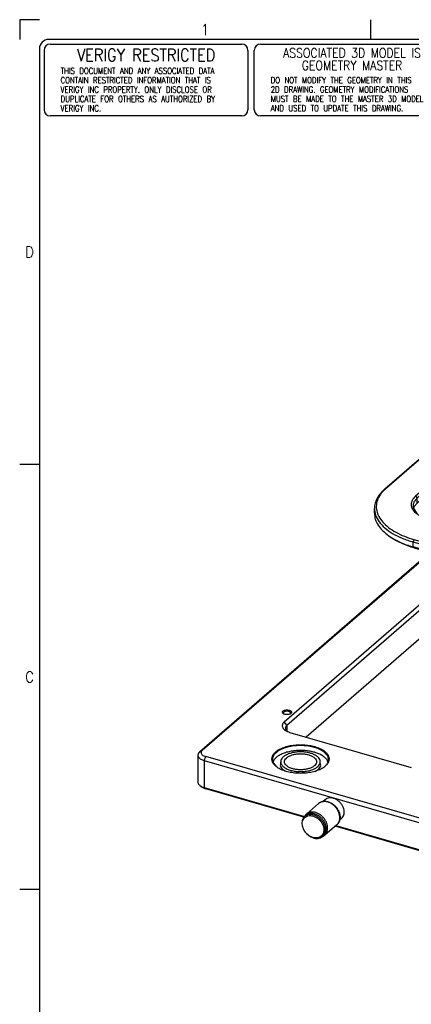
# Model space of a CAD drawing. Header units: inches. Extents: x 0 to 882, y 0 to 559.
# Tile 2 of 30: x 0 to 126, y 243 to 559. Entities that reach past the tile are written whole.
import ezdxf

# ---------------------------------------------------------------- set-up
doc = ezdxf.new("R2010")
doc.units = ezdxf.units.IN
doc.layers.add('1', color=7, linetype='Continuous')
doc.styles.add('CONVERTER_11', font='txt.shx', dxfattribs={"width": 0.9})
doc.styles.add('CONVERTER_16', font='txt.shx', dxfattribs={"width": 0.81})
doc.styles.add('CONVERTER_18', font='complex.shx', dxfattribs={"width": 0.855})

# ---------------------------------------------------------------- blocks, each defined once
blk = doc.blocks.new('24991-0S112_2', base_point=(113.95, 387.69))
at = {"color": 7, "linetype": 'Continuous'}
for p, q in [((195.65, 451.43), (203.02, 449.31)), ((117.3, 408.06), (161.8, 446.6)), ((117.82, 408.43), (162.32, 446.97)), ((161.8, 446.6), (163.04, 447.56)), ((162.32, 446.97), (163.53, 447.91)), ((163.04, 447.56), (163.53, 447.91)), ((190.48, 444.96), (186.15, 446.21)), ((171.67, 444.27), (127.17, 405.73)), ((172.19, 443.6), (127.69, 405.06)), ((171.93, 441.81), (174.62, 443.31)), ((190.18, 444.18), (185.85, 445.43)), ((190.18, 442.62), (185.85, 443.87)), ((186.15, 443.61), (190.48, 442.36)), ((193.06, 443.91), (190.48, 444.96)), ((194.93, 442.3), (193.06, 443.91)), ((172.19, 442.04), (127.69, 403.5)), ((191.06, 442.33), (193.44, 441.01)), ((191.41, 442.06), (193.38, 440.96)), ((194.34, 441.79), (193.84, 442.35)), ((113.95, 400.25), (113.95, 401.81)), ((126.41, 402.04), (127.61, 400.19)), ((126.54, 401.83), (126.84, 402.55)), ((126.84, 402.55), (127.69, 403.5)), ((131.05, 398.49), (135.38, 397.24)), ((138.48, 396.65), (142.21, 396.65)), ((118.54, 393.03), (119.03, 392.69)), ((133.37, 388.99), (126.45, 390.98)), ((132.02, 387.82), (126.45, 389.43)), ((134.12, 389.64), (126.75, 391.76)), ((126.75, 389.17), (131.87, 387.69))]:
    blk.add_line(p, q, dxfattribs=at)
at = {"color": 1, "linetype": 'Continuous'}
for p, q in [((161.8, 446.6), (162.32, 446.97)), ((185.85, 445.43), (186.15, 446.21)), ((171.67, 444.27), (172.19, 443.6)), ((172.19, 442.04), (172.19, 443.6)), ((185.85, 443.87), (185.85, 445.43)), ((185.85, 443.87), (186.15, 443.61)), ((190.48, 444.96), (190.18, 444.18)), ((190.18, 444.18), (190.18, 442.62)), ((190.48, 442.36), (190.18, 442.62)), ((117.3, 408.06), (117.82, 408.43)), ((127.17, 405.73), (127.69, 405.06)), ((127.69, 403.5), (127.69, 405.06)), ((126.45, 390.98), (126.75, 391.76)), ((126.45, 389.43), (126.45, 390.98)), ((126.75, 389.17), (126.45, 389.43))]:
    blk.add_line(p, q, dxfattribs=at)
at = {"color": 7, "linetype": 'Continuous'}
for points, knots in [([(195.65, 451.43), (194.29, 451.78), (191.51, 452.48), (187.16, 452.99), (182.7, 453.13), (178.26, 452.86), (174, 452.19), (170.05, 451.13), (166.52, 449.78), (164.49, 448.51), (163.53, 447.91)], [0, 0, 0, 0, 4.19889, 8.601602, 13.099501, 17.578098, 21.924071, 26.032386, 29.81414, 33.206181, 33.206181, 33.206181, 33.206181]), ([(186.15, 446.21), (185.53, 446.36), (184.24, 446.69), (182.23, 446.9), (180.17, 446.94), (178.13, 446.77), (176.2, 446.42), (174.44, 445.88), (172.91, 445.2), (172.07, 444.56), (171.67, 444.27)], [0, 0, 0, 0, 1.940706, 3.978093, 6.055222, 8.112404, 10.091319, 11.939256, 13.613952, 15.089832, 15.089832, 15.089832, 15.089832]), ([(185.85, 445.43), (185.26, 445.58), (184.05, 445.88), (182.15, 446.09), (180.21, 446.12), (178.29, 445.96), (176.46, 445.63), (174.81, 445.11), (173.36, 444.48), (172.57, 443.88), (172.19, 443.6)], [0, 0, 0, 0, 1.830854, 3.752918, 5.712474, 7.653212, 9.520113, 11.26345, 12.843353, 14.235693, 14.235693, 14.235693, 14.235693]), ([(185.85, 443.87), (185.26, 444.02), (184.05, 444.32), (182.15, 444.53), (180.21, 444.56), (178.29, 444.4), (176.46, 444.07), (174.81, 443.56), (173.36, 442.92), (172.57, 442.32), (172.19, 442.04)], [0, 0, 0, 0, 1.830854, 3.752917, 5.712472, 7.65321, 9.520111, 11.263448, 12.84335, 14.235691, 14.235691, 14.235691, 14.235691]), ([(186.15, 443.61), (185.54, 443.76), (184.28, 444.08), (182.32, 444.3), (180.3, 444.35), (178.31, 444.19), (176.4, 443.88), (175.2, 443.49), (174.62, 443.31)], [0, 0, 0, 0, 1.89637, 3.886341, 5.916819, 7.932032, 9.877205, 11.70233, 11.70233, 11.70233, 11.70233]), ([(193.84, 442.35), (193.61, 442.54), (193.11, 442.93), (192.24, 443.41), (191.26, 443.84), (190.55, 444.06), (190.18, 444.18)], [0, 0, 0, 0, 0.907666, 1.900466, 2.974317, 4.12103, 4.12103, 4.12103, 4.12103]), ([(191.06, 442.33), (190.92, 442.38), (190.63, 442.49), (190.33, 442.58), (190.18, 442.62)], [0, 0, 0, 0, 0.4562173, 0.9230815, 0.9230815, 0.9230815, 0.9230815]), ([(191.41, 442.06), (191.26, 442.11), (190.95, 442.22), (190.64, 442.31), (190.48, 442.36)], [0, 0, 0, 0, 0.483608, 0.9785026, 0.9785026, 0.9785026, 0.9785026]), ([(117.3, 408.06), (116.8, 407.59), (115.84, 406.69), (114.78, 405.12), (114.08, 403.49), (113.99, 402.36), (113.95, 401.81)], [0, 0, 0, 0, 2.059717, 3.931127, 5.65703, 7.302566, 7.302566, 7.302566, 7.302566]), ([(117.82, 408.43), (117.24, 407.88), (116.15, 406.83), (115.02, 404.96), (114.48, 403), (114.59, 401), (115.33, 399.07), (116.66, 397.24), (118.52, 395.57), (120.87, 394.07), (123.65, 392.75), (125.69, 392.1), (126.75, 391.76)], [0, 0, 0, 0, 2.388034, 4.521534, 6.48425, 8.400618, 10.408121, 12.619466, 15.103059, 17.885054, 20.959146, 24.295674, 24.295674, 24.295674, 24.295674]), ([(127.17, 405.73), (126.87, 405.43), (126.29, 404.87), (125.78, 403.81), (125.71, 402.71), (126.08, 401.63), (126.86, 400.65), (127.98, 399.78), (129.4, 399.03), (130.48, 398.67), (131.05, 398.49)], [0, 0, 0, 0, 1.277136, 2.39359, 3.434239, 4.513783, 5.730874, 7.138902, 8.749122, 10.543332, 10.543332, 10.543332, 10.543332]), ([(127.69, 405.06), (127.46, 404.83), (127.01, 404.41), (126.55, 403.64), (126.31, 402.83), (126.38, 402.3), (126.41, 402.04)], [0, 0, 0, 0, 0.978702, 1.853088, 2.65748, 3.442877, 3.442877, 3.442877, 3.442877]), ([(113.95, 401.81), (114.03, 401.07), (114.19, 399.54), (115.45, 397.38), (117.33, 395.41), (119.87, 393.64), (122.95, 392.11), (125.25, 391.37), (126.45, 390.98)], [0, 0, 0, 0, 2.203581, 4.591395, 7.291658, 10.363025, 13.808159, 17.5903, 17.5903, 17.5903, 17.5903]), ([(113.95, 400.25), (114.01, 399.6), (114.14, 398.26), (115.1, 396.36), (116.57, 394.55), (117.86, 393.56), (118.54, 393.03)], [0, 0, 0, 0, 1.938428, 4.005238, 6.296919, 8.867075, 8.867075, 8.867075, 8.867075]), ([(135.38, 397.24), (135.88, 397.11), (136.9, 396.84), (137.95, 396.71), (138.48, 396.65)], [0, 0, 0, 0, 1.543408, 3.155646, 3.155646, 3.155646, 3.155646]), ([(118.54, 393.03), (119.09, 392.67), (120.23, 391.92), (122.14, 390.97), (124.22, 390.11), (125.69, 389.66), (126.45, 389.43)], [0, 0, 0, 0, 1.979649, 4.101469, 6.356965, 8.733365, 8.733365, 8.733365, 8.733365]), ([(119.03, 392.69), (119.57, 392.33), (120.68, 391.6), (122.54, 390.68), (124.57, 389.84), (126.01, 389.39), (126.75, 389.17)], [0, 0, 0, 0, 1.932135, 4.00303, 6.204391, 8.523755, 8.523755, 8.523755, 8.523755])]:
    blk.add_open_spline(points, degree=3, knots=knots, dxfattribs=at)
blk = doc.blocks.new('stiff_handles', base_point=(113.95, 203.66))
blk.add_blockref('24991-0S112_2', (113.95, 387.69))
blk = doc.blocks.new('E2812-23753-0__49', base_point=(90.63, 295.75))
at = {"color": 7, "linetype": 'Continuous'}
for p, q in [((91.58, 302.92), (91.93, 303.22)), ((97.21, 296.42), (97.56, 296.72))]:
    blk.add_line(p, q, dxfattribs=at)
for points, knots in [([(93.47, 303.84), (93.32, 303.82), (93.04, 303.79), (92.63, 303.66), (92.25, 303.47), (92.03, 303.3), (91.93, 303.22)], [0, 0, 0, 0, 0.43775, 0.862287, 1.277261, 1.687207, 1.687207, 1.687207, 1.687207]), ([(97.56, 296.72), (97.72, 296.89), (98.06, 297.24), (98.36, 297.93), (98.49, 298.7), (98.44, 299.54), (98.21, 300.39), (97.83, 301.21), (97.29, 301.98), (96.64, 302.66), (95.9, 303.21), (95.1, 303.6), (94.28, 303.84), (93.73, 303.84), (93.47, 303.84)], [0, 0, 0, 0, 0.709644, 1.444148, 2.221643, 3.050058, 3.927165, 4.842526, 5.780067, 6.720713, 7.644983, 8.535575, 9.379993, 10.173165, 10.173165, 10.173165, 10.173165]), ([(91.58, 302.92), (91.41, 302.74), (91.06, 302.38), (90.76, 301.67), (90.64, 300.87), (90.7, 300.02), (90.95, 299.15), (91.37, 298.31), (91.93, 297.54), (92.62, 296.87), (93.39, 296.34), (94.21, 295.97), (95.05, 295.78), (95.86, 295.79), (96.61, 295.98), (97.01, 296.27), (97.21, 296.42)], [0, 0, 0, 0, 0.725683, 1.477866, 2.27558, 3.126666, 4.02797, 4.967606, 5.927857, 6.888107, 7.827744, 8.729048, 9.580134, 10.37785, 11.130033, 11.855716, 11.855716, 11.855716, 11.855716]), ([(96.86, 296.51), (97.03, 296.69), (97.37, 297.05), (97.65, 297.78), (97.74, 298.59), (97.62, 299.46), (97.31, 300.32), (96.83, 301.14), (96.2, 301.87), (95.46, 302.46), (94.65, 302.89), (93.81, 303.13), (92.99, 303.16), (92.24, 302.98), (91.6, 302.59), (91.12, 302.01), (90.83, 301.29), (90.74, 300.48), (90.86, 299.61), (91.17, 298.75), (91.65, 297.93), (92.28, 297.2), (93.02, 296.61), (93.83, 296.18), (94.67, 295.94), (95.49, 295.91), (96.25, 296.08), (96.66, 296.37), (96.86, 296.51)], [0, 0, 0, 0, 0.727295, 1.485056, 2.29396, 3.160546, 4.078154, 5.030289, 5.994583, 6.946719, 7.864326, 8.730913, 9.539816, 10.297577, 11.024872, 11.752167, 12.509928, 13.318832, 14.185419, 15.103026, 16.055162, 17.019455, 17.971591, 18.889198, 19.755785, 20.564688, 21.322449, 22.049744, 22.049744, 22.049744, 22.049744]), ([(93.12, 303.53), (92.97, 303.52), (92.69, 303.48), (92.28, 303.35), (91.9, 303.17), (91.68, 303), (91.58, 302.92)], [0, 0, 0, 0, 0.43775, 0.862287, 1.27726, 1.687207, 1.687207, 1.687207, 1.687207]), ([(97.21, 296.42), (97.37, 296.59), (97.71, 296.93), (98.01, 297.63), (98.14, 298.4), (98.09, 299.23), (97.86, 300.08), (97.48, 300.91), (96.94, 301.68), (96.29, 302.35), (95.55, 302.9), (94.75, 303.3), (93.93, 303.53), (93.38, 303.53), (93.12, 303.53)], [0, 0, 0, 0, 0.709643, 1.444148, 2.221642, 3.050056, 3.927162, 4.842523, 5.780063, 6.720708, 7.644978, 8.53557, 9.379987, 10.173159, 10.173159, 10.173159, 10.173159])]:
    blk.add_open_spline(points, degree=3, knots=knots, dxfattribs=at)
blk = doc.blocks.new('bearing_HK0509__50', base_point=(91.4, 296.28))
at = {"color": 7, "linetype": 'Continuous'}
for p, q in [((95.99, 307.01), (92.09, 303.63)), ((95.99, 307.01), (96.06, 307.06)), ((96.06, 307.06), (96.08, 307.08)), ((96.08, 307.08), (96.28, 307.22)), ((96.28, 307.22), (96.34, 307.26)), ((96.34, 307.26), (96.47, 307.34)), ((96.47, 307.34), (96.49, 307.35)), ((96.49, 307.35), (96.62, 307.42)), ((96.62, 307.42), (96.7, 307.46)), ((96.7, 307.46), (96.93, 307.54)), ((96.93, 307.54), (97.16, 307.61)), ((97.16, 307.61), (97.43, 307.67)), ((97.43, 307.67), (97.65, 307.7)), ((97.65, 307.7), (97.9, 307.72)), ((97.9, 307.72), (98.15, 307.72)), ((98.15, 307.72), (98.41, 307.7)), ((98.41, 307.7), (98.55, 307.68)), ((98.55, 307.68), (98.66, 307.66)), ((98.66, 307.66), (98.92, 307.61)), ((98.92, 307.61), (99.17, 307.54)), ((99.17, 307.54), (99.42, 307.45)), ((99.42, 307.45), (99.67, 307.35)), ((99.67, 307.35), (99.91, 307.24)), ((99.91, 307.24), (100.16, 307.11)), ((100.16, 307.11), (100.39, 306.97)), ((100.39, 306.97), (100.84, 306.65)), ((100.84, 306.65), (101.06, 306.47)), ((101.06, 306.47), (101.26, 306.28)), ((101.26, 306.28), (101.46, 306.07)), ((101.46, 306.07), (101.65, 305.86)), ((101.65, 305.86), (101.82, 305.64)), ((101.82, 305.64), (101.99, 305.42)), ((101.99, 305.42), (102.14, 305.18)), ((102.14, 305.18), (102.36, 304.8)), ((102.36, 304.8), (102.52, 304.47)), ((102.52, 304.47), (102.53, 304.44)), ((102.53, 304.44), (102.63, 304.19)), ((102.63, 304.19), (102.71, 303.93)), ((102.71, 303.93), (102.79, 303.67)), ((102.79, 303.67), (102.84, 303.41)), ((91.43, 302.77), (91.4, 302.73)), ((91.55, 302.98), (91.43, 302.77)), ((91.6, 303.07), (91.55, 302.98)), ((91.68, 303.18), (91.6, 303.07)), ((91.69, 303.2), (91.68, 303.18)), ((91.79, 303.32), (91.69, 303.2)), ((91.84, 303.37), (91.79, 303.32)), ((92, 303.55), (91.84, 303.37)), ((92.09, 303.63), (92, 303.55)), ((102.22, 300.56), (102.06, 300.37)), ((102.23, 300.57), (102.22, 300.56)), ((102.38, 300.77), (102.23, 300.57)), ((102.5, 300.96), (102.38, 300.77)), ((102.61, 301.17), (102.5, 300.96)), ((102.7, 301.4), (102.61, 301.17)), ((102.75, 301.53), (102.7, 301.4)), ((102.78, 301.63), (102.75, 301.53)), ((102.84, 301.88), (102.78, 301.63)), ((102.84, 303.41), (102.88, 303.15)), ((102.88, 302.12), (102.84, 301.88)), ((102.88, 303.15), (102.91, 302.89)), ((102.91, 302.38), (102.88, 302.12)), ((102.91, 302.89), (102.92, 302.63)), ((102.92, 302.63), (102.91, 302.38)), ((101.89, 300.2), (97.99, 296.83)), ((102.06, 300.37), (101.89, 300.2)), ((97.01, 296.28), (97.03, 296.29)), ((97.03, 296.29), (97.16, 296.33)), ((97.16, 296.33), (97.36, 296.42)), ((97.36, 296.42), (97.58, 296.54)), ((97.58, 296.54), (97.6, 296.55)), ((97.6, 296.55), (97.8, 296.68)), ((97.8, 296.68), (97.99, 296.83))]:
    blk.add_line(p, q, dxfattribs=at)
at = {"color": 1, "linetype": 'Continuous'}
blk.add_line((96.08, 307.08), (95.99, 307.01), dxfattribs=at)
at = {"color": 7, "linetype": 'Continuous'}
for points, knots in [([(96.25, 307.2), (96.22, 307.18), (96.16, 307.14), (96.1, 307.1), (96.08, 307.08)], [0, 0, 0, 0, 0.109579, 0.2189838, 0.2189838, 0.2189838, 0.2189838]), ([(101.89, 300.2), (101.91, 300.23), (101.97, 300.28), (102.02, 300.33), (102.05, 300.36)], [0, 0, 0, 0, 0.1113348, 0.2227636, 0.2227636, 0.2227636, 0.2227636]), ([(97.99, 296.83), (97.99, 296.83), (97.99, 296.83), (97.99, 296.83), (97.99, 296.83)], [0, 0, 0, 0, 0.002020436, 0.004040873, 0.004040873, 0.004040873, 0.004040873])]:
    blk.add_open_spline(points, degree=3, knots=knots, dxfattribs=at)
at = {"color": 1, "linetype": 'Continuous'}
for points, knots in [([(100.93, 306.39), (100.68, 306.59), (100.19, 306.98), (99.36, 307.39), (98.52, 307.63), (97.7, 307.69), (96.91, 307.57), (96.47, 307.32), (96.25, 307.2)], [0, 0, 0, 0, 0.952555, 1.87164, 2.744492, 3.565486, 4.338357, 5.07717, 5.07717, 5.07717, 5.07717]), ([(93.42, 304.24), (93.18, 304.18), (92.69, 304.07), (92.29, 303.78), (92.09, 303.63)], [0, 0, 0, 0, 0.749508, 1.474709, 1.474709, 1.474709, 1.474709]), ([(97.99, 296.83), (98.17, 297.01), (98.53, 297.39), (98.84, 298.15), (98.97, 298.99), (98.89, 299.89), (98.63, 300.8), (98.18, 301.69), (97.58, 302.5), (96.85, 303.2), (96.03, 303.75), (95.16, 304.12), (94.28, 304.32), (93.7, 304.27), (93.42, 304.24)], [0, 0, 0, 0, 0.764883, 1.558195, 2.4001, 3.298692, 4.250282, 5.241888, 6.254373, 7.265638, 8.253751, 9.200087, 10.092523, 10.928548, 10.928548, 10.928548, 10.928548]), ([(102.05, 300.36), (102.2, 300.54), (102.51, 300.92), (102.77, 301.64), (102.87, 302.43), (102.79, 303.28), (102.54, 304.13), (102.14, 304.95), (101.61, 305.73), (101.15, 306.17), (100.93, 306.39)], [0, 0, 0, 0, 0.717155, 1.463643, 2.254125, 3.093974, 3.979776, 4.901136, 5.842889, 6.787345, 6.787345, 6.787345, 6.787345])]:
    blk.add_open_spline(points, degree=3, knots=knots, dxfattribs=at)
blk = doc.blocks.new('24791-0S111__51', base_point=(97.54, 301.64))
at = {"color": 7, "linetype": 'Continuous'}
for p, q in [((98.17, 308.23), (97.54, 307.69)), ((101.15, 306.38), (101.21, 306.33)), ((101.21, 306.33), (101.25, 306.29)), ((101.62, 305.89), (101.7, 305.81)), ((101.7, 305.81), (101.82, 305.65)), ((101.83, 305.64), (101.96, 305.47)), ((101.96, 305.47), (101.98, 305.43)), ((103.41, 302.18), (102.78, 301.64))]:
    blk.add_line(p, q, dxfattribs=at)
blk.add_open_spline([(103.41, 302.18), (103.57, 302.35), (103.89, 302.68), (104.17, 303.34), (104.28, 304.08), (104.22, 304.88), (103.99, 305.69), (103.6, 306.47), (103.08, 307.19), (102.44, 307.81), (101.72, 308.31), (100.95, 308.65), (100.18, 308.82), (99.43, 308.82), (98.73, 308.63), (98.36, 308.36), (98.17, 308.23)], degree=3, knots=[0, 0, 0, 0, 0.675054, 1.374758, 2.116819, 2.908526, 3.746948, 4.621028, 5.514284, 6.40754, 7.28162, 8.120042, 8.91175, 9.65381, 10.353515, 11.028569, 11.028569, 11.028569, 11.028569], dxfattribs=at)
blk = doc.blocks.new('bearing_assy1_4', base_point=(90.63, 295.75))
for name, p in [('bearing_HK0509__50', (91.4, 296.28)), ('24791-0S111__51', (97.54, 301.64)), ('E2812-23753-0__49', (90.63, 295.75))]:
    blk.add_blockref(name, p)
blk = doc.blocks.new('bearings', base_point=(90.63, 145.86))
blk.add_blockref('bearing_assy1_4', (90.63, 295.75))
blk = doc.blocks.new('6960-0041-0_7', base_point=(83.87, 317.22))
at = {"color": 7, "linetype": 'Continuous'}
for p, q in [((83.87, 319.48), (83.87, 320.43)), ((96.57, 319.48), (96.57, 320.43))]:
    blk.add_line(p, q, dxfattribs=at)
for points, knots in [([(96.57, 320.43), (96.53, 320.67), (96.46, 321.19), (95.93, 321.87), (95.16, 322.47), (94.14, 322.96), (92.95, 323.33), (91.62, 323.55), (90.22, 323.63), (88.82, 323.55), (87.49, 323.33), (86.29, 322.96), (85.28, 322.47), (84.51, 321.87), (83.98, 321.19), (83.9, 320.67), (83.87, 320.43)], [0, 0, 0, 0, 0.72422, 1.543308, 2.510121, 3.63427, 4.896289, 6.258829, 7.674077, 9.089325, 10.451865, 11.713885, 12.838035, 13.804849, 14.623938, 15.348158, 15.348158, 15.348158, 15.348158]), ([(95.37, 320.43), (95.34, 320.64), (95.26, 321.1), (94.76, 321.69), (94.05, 322.19), (93.11, 322.59), (92.02, 322.87), (90.83, 323.01), (89.6, 323.01), (88.41, 322.87), (87.32, 322.59), (86.39, 322.19), (85.67, 321.69), (85.19, 321.1), (85.01, 320.43), (85.19, 319.76), (85.67, 319.17), (86.39, 318.67), (87.32, 318.27), (88.41, 317.99), (89.6, 317.85), (90.83, 317.85), (92.02, 317.99), (93.11, 318.27), (94.05, 318.67), (94.76, 319.17), (95.26, 319.76), (95.34, 320.22), (95.37, 320.43)], [0, 0, 0, 0, 0.634148, 1.362649, 2.233511, 3.249898, 4.386438, 5.601009, 6.842536, 8.057107, 9.193647, 10.210034, 11.080896, 11.809397, 12.443545, 13.077693, 13.806195, 14.677056, 15.693443, 16.829983, 18.044554, 19.286082, 20.500652, 21.637193, 22.653579, 23.524441, 24.252942, 24.88709, 24.88709, 24.88709, 24.88709]), ([(83.87, 320.43), (83.91, 320.17), (83.99, 319.63), (84.58, 318.92), (85.42, 318.31), (86.52, 317.81), (87.81, 317.46), (89.24, 317.26), (90.71, 317.23), (92.16, 317.38), (93.51, 317.67), (94.32, 318.02), (94.71, 318.18)], [0, 0, 0, 0, 0.761672, 1.631877, 2.667676, 3.875235, 5.227728, 6.678623, 8.170485, 9.641751, 11.032907, 12.29295, 12.29295, 12.29295, 12.29295]), ([(94.71, 318.18), (94.98, 318.33), (95.49, 318.61), (96.08, 319.17), (96.49, 319.77), (96.54, 320.22), (96.57, 320.43)], [0, 0, 0, 0, 0.924725, 1.728246, 2.424898, 3.056213, 3.056213, 3.056213, 3.056213])]:
    blk.add_open_spline(points, degree=3, knots=knots, dxfattribs=at)
blk = doc.blocks.new('holeplugs', base_point=(83.87, 195.15))
blk.add_blockref('6960-0041-0_7', (83.87, 317.22))
blk = doc.blocks.new('smallparts', base_point=(83.87, 63.42))
for name, p in [('bearings', (90.63, 145.86)), ('holeplugs', (83.87, 195.15)), ('stiff_handles', (113.95, 203.66))]:
    blk.add_blockref(name, p)
blk = doc.blocks.new('E7018-24101_large_stiffener', base_point=(57.26, 163.51))
at = {"color": 7, "linetype": 'Continuous'}
for p, q in [((290.59, 525.15), (57.79, 323.54)), ((58.66, 324.15), (291.46, 525.77)), ((85, 333.28), (131.34, 373.41)), ((85.87, 332.16), (132.21, 372.3)), ((92, 328.38), (132.21, 363.2)), ((84.76, 335.82), (84.78, 335.8)), ((86.94, 335.8), (86.95, 335.81)), ((85.67, 330.36), (85.73, 330.3)), ((86.83, 329.87), (125.81, 318.62)), ((57.26, 322.54), (57.26, 313.88)), ((59.26, 320.81), (571.94, 172.81)), ((572.44, 174.11), (59.76, 322.11)), ((81.52, 320.73), (81.42, 320.34)), ((81.52, 319.96), (82.41, 318.9)), ((83.87, 320), (83.7, 319.22)), ((96.73, 319.22), (96.57, 320)), ((99.01, 320.34), (98.91, 320.73)), ((84.55, 317.93), (85.67, 317.3)), ((94.76, 317.3), (95.89, 317.93)), ((57.99, 312.72), (58.81, 312.15)), ((59.26, 312.15), (91.47, 302.85)), ((91.3, 302.61), (59.76, 311.71)), ((210.22, 268.28), (101.32, 299.71)), ((101.57, 299.93), (210.39, 268.52))]:
    blk.add_line(p, q, dxfattribs=at)
at = {"color": 1, "linetype": 'Continuous'}
for p, q in [((85.87, 332.16), (85, 333.28)), ((85.87, 332.16), (85.87, 330.23)), ((57.79, 323.54), (58.66, 324.15)), ((59.26, 320.81), (59.76, 322.11)), ((59.26, 320.81), (59.26, 312.15)), ((59.76, 311.71), (59.26, 312.15))]:
    blk.add_line(p, q, dxfattribs=at)
at = {"color": 7, "linetype": 'Continuous'}
for points, knots in [([(87.36, 336.32), (87.35, 336.4), (87.32, 336.56), (87.11, 336.75), (86.83, 336.91), (86.48, 337.02), (86.07, 337.08), (85.65, 337.08), (85.25, 337.02), (84.89, 336.91), (84.61, 336.75), (84.41, 336.56), (84.34, 336.32), (84.41, 336.09), (84.61, 335.89), (84.89, 335.74), (85.25, 335.63), (85.65, 335.57), (86.07, 335.57), (86.48, 335.63), (86.83, 335.74), (87.11, 335.89), (87.32, 336.09), (87.35, 336.25), (87.36, 336.32)], [0, 0, 0, 0, 0.219862, 0.48285, 0.805647, 1.182902, 1.596944, 2.023888, 2.43793, 2.815186, 3.137982, 3.400971, 3.620832, 3.840694, 4.103682, 4.426479, 4.803735, 5.217776, 5.644721, 6.058762, 6.436018, 6.758815, 7.021803, 7.241665, 7.241665, 7.241665, 7.241665]), ([(87.05, 335.99), (87.06, 336.06), (87.06, 336.19), (86.91, 336.37), (86.69, 336.51), (86.39, 336.61), (86.05, 336.67), (85.69, 336.67), (85.34, 336.62), (85.05, 336.52), (84.82, 336.38), (84.67, 336.2), (84.65, 335.99), (84.72, 335.88), (84.76, 335.82)], [0, 0, 0, 0, 0.183267, 0.394977, 0.659814, 0.976591, 1.329414, 1.695181, 2.048558, 2.366346, 2.632421, 2.845159, 3.028577, 3.228998, 3.228998, 3.228998, 3.228998]), ([(86.95, 335.81), (86.97, 335.84), (87.02, 335.89), (87.04, 335.96), (87.05, 335.99)], [0, 0, 0, 0, 0.1146126, 0.2179013, 0.2179013, 0.2179013, 0.2179013]), ([(85, 333.28), (84.86, 333.14), (84.59, 332.88), (84.35, 332.38), (84.31, 331.86), (84.49, 331.35), (84.85, 330.89), (85.38, 330.47), (86.06, 330.12), (86.57, 329.95), (86.83, 329.87)], [0, 0, 0, 0, 0.602423, 1.129052, 1.619924, 2.129144, 2.703245, 3.367411, 4.12695, 4.973278, 4.973278, 4.973278, 4.973278]), ([(85.87, 332.16), (85.73, 332.03), (85.48, 331.78), (85.3, 331.28), (85.37, 330.77), (85.57, 330.5), (85.67, 330.36)], [0, 0, 0, 0, 0.567295, 1.055488, 1.526379, 2.051385, 2.051385, 2.051385, 2.051385]), ([(99.42, 321.3), (99.38, 321.62), (99.28, 322.32), (98.61, 323.25), (97.63, 324.08), (96.33, 324.78), (94.78, 325.33), (93.04, 325.71), (91.17, 325.9), (89.27, 325.9), (87.4, 325.71), (85.65, 325.33), (84.1, 324.78), (82.81, 324.08), (81.81, 323.25), (81.17, 322.32), (80.94, 321.3), (81.17, 320.28), (81.81, 319.34), (82.81, 318.52), (84.1, 317.82), (85.65, 317.26), (87.4, 316.88), (89.27, 316.69), (91.17, 316.69), (93.04, 316.88), (94.78, 317.26), (96.33, 317.82), (97.63, 318.52), (98.61, 319.34), (99.28, 320.28), (99.38, 320.97), (99.42, 321.3)], [0, 0, 0, 0, 0.977296, 2.06804, 3.340199, 4.812266, 6.467757, 8.267811, 10.159701, 12.083024, 13.974913, 15.774968, 17.430458, 18.902526, 20.174685, 21.265429, 22.242725, 23.220021, 24.310765, 25.582924, 27.054992, 28.710482, 30.510536, 32.402426, 34.325749, 36.217639, 38.017693, 39.673183, 41.145251, 42.41741, 43.508154, 44.48545, 44.48545, 44.48545, 44.48545]), ([(57.79, 323.54), (57.71, 323.46), (57.56, 323.32), (57.39, 323.07), (57.28, 322.81), (57.26, 322.63), (57.26, 322.54)], [0, 0, 0, 0, 0.329553, 0.628976, 0.905119, 1.168404, 1.168404, 1.168404, 1.168404]), ([(58.66, 324.15), (58.55, 324.04), (58.34, 323.83), (58.22, 323.4), (58.34, 322.98), (58.67, 322.61), (59.15, 322.31), (59.55, 322.18), (59.76, 322.11)], [0, 0, 0, 0, 0.469785, 0.871245, 1.272705, 1.74249, 2.311528, 2.977005, 2.977005, 2.977005, 2.977005]), ([(85.72, 325.02), (85.18, 324.84), (84.18, 324.51), (82.88, 323.78), (81.9, 322.93), (81.3, 321.97), (81.14, 320.9), (81.39, 320.28), (81.52, 319.96)], [0, 0, 0, 0, 1.683168, 3.170473, 4.445742, 5.534564, 6.520633, 7.533876, 7.533876, 7.533876, 7.533876]), ([(85.72, 323.46), (85.23, 323.3), (84.31, 323.01), (83.11, 322.36), (82.14, 321.64), (81.72, 321.02), (81.52, 320.73)], [0, 0, 0, 0, 1.523387, 2.890556, 4.086052, 5.119432, 5.119432, 5.119432, 5.119432]), ([(98.01, 318.87), (98.3, 319.15), (98.83, 319.68), (99.26, 320.7), (99.21, 321.76), (98.69, 322.75), (97.78, 323.62), (96.54, 324.37), (95.01, 324.97), (93.27, 325.39), (91.38, 325.62), (89.44, 325.64), (87.53, 325.47), (86.31, 325.17), (85.72, 325.02)], [0, 0, 0, 0, 1.19464, 2.228866, 3.209367, 4.26895, 5.503212, 6.948323, 8.595049, 10.405201, 12.322839, 14.282092, 16.213523, 18.050066, 18.050066, 18.050066, 18.050066]), ([(98.91, 320.73), (98.73, 321), (98.35, 321.57), (97.47, 322.26), (96.39, 322.88), (95.09, 323.38), (93.64, 323.75), (92.08, 323.99), (90.45, 324.09), (88.82, 324.03), (87.23, 323.84), (86.21, 323.59), (85.72, 323.46)], [0, 0, 0, 0, 0.96016, 2.060179, 3.310243, 4.700535, 6.207725, 7.799513, 9.437986, 11.082369, 12.691538, 14.226497, 14.226497, 14.226497, 14.226497]), ([(57.26, 322.54), (57.27, 322.42), (57.3, 322.17), (57.5, 321.83), (57.8, 321.51), (58.2, 321.23), (58.7, 320.99), (59.06, 320.87), (59.26, 320.81)], [0, 0, 0, 0, 0.352574, 0.734625, 1.166668, 1.658088, 2.209312, 2.814457, 2.814457, 2.814457, 2.814457]), ([(83.7, 319.22), (83.78, 318.99), (83.95, 318.49), (84.34, 318.12), (84.55, 317.93)], [0, 0, 0, 0, 0.727707, 1.565214, 1.565214, 1.565214, 1.565214]), ([(95.89, 317.93), (96.1, 318.12), (96.48, 318.49), (96.65, 318.99), (96.73, 319.22)], [0, 0, 0, 0, 0.837499, 1.5652, 1.5652, 1.5652, 1.5652]), ([(57.26, 313.88), (57.27, 313.77), (57.29, 313.56), (57.44, 313.25), (57.68, 312.97), (57.88, 312.81), (57.99, 312.72)], [0, 0, 0, 0, 0.310146, 0.640833, 1.007499, 1.418719, 1.418719, 1.418719, 1.418719]), ([(57.99, 312.72), (58.18, 312.61), (58.57, 312.36), (59.02, 312.22), (59.26, 312.15)], [0, 0, 0, 0, 0.655524, 1.396137, 1.396137, 1.396137, 1.396137]), ([(58.81, 312.15), (58.95, 312.06), (59.25, 311.88), (59.58, 311.77), (59.76, 311.71)], [0, 0, 0, 0, 0.491645, 1.047106, 1.047106, 1.047106, 1.047106])]:
    blk.add_open_spline(points, degree=3, knots=knots, dxfattribs=at)
blk = doc.blocks.new('E7018-64101_wpi_large_stiffener_assy', base_point=(57.26, 63.42))
for name, p in [('E7018-24101_large_stiffener', (57.26, 163.51)), ('smallparts', (83.87, 63.42))]:
    blk.add_blockref(name, p)
blk = doc.blocks.new('gen1', base_point=(419, 242))
blk.add_blockref('E7018-64101_wpi_large_stiffener_assy', (57.26, 63.42))
blk = doc.blocks.new('3D_Stamp', base_point=(75.35, 550.95))
at = {"layer": '1', "color": 7, "linetype": 'Continuous'}
for p, q in [((77.35, 550.95), (136.18, 550.95)), ((75.35, 529.88), (75.35, 548.95)), ((138.18, 548.95), (138.18, 529.88)), ((136.18, 527.88), (77.35, 527.88))]:
    blk.add_line(p, q, dxfattribs=at)
for centre, start, end in [((77.35, 548.95), 90, 180), ((136.18, 548.95), 0, 90), ((77.35, 529.88), 180, 270), ((136.18, 529.88), 270, 0)]:
    blk.add_arc(centre, 2, start, end, dxfattribs=at)
at = {"color": 4}
for s, insert, char_height, attachment_point, line_spacing_factor, style in [('ASSOCIATED 3D MODEL IS', (106.77, 548.13), 3, 5, 0.780312, 'CONVERTER_18'), ('DO NOT MODIFY THE GEOMETRY IN THIS \\P2D DRAWING. GEOMETRY MODIFICATIONS\\PMUST BE MADE TO THE MASTER 3D MODEL \\PAND USED TO UPDATE THIS DRAWING.', (80.65, 540.37), 2, 1, 0.90036, 'CONVERTER_16')]:
    blk.add_mtext(s, dxfattribs=dict(at, insert=insert, char_height=char_height, attachment_point=attachment_point, line_spacing_factor=line_spacing_factor, style=style))
at = {"layer": '1', "color": 4, "insert": (106.77, 544.12), "char_height": 3, "attachment_point": 5, "line_spacing_factor": 0.780312, "style": 'CONVERTER_18'}
blk.add_mtext('GEOMETRY MASTER', dxfattribs=at)
blk = doc.blocks.new('Security_Stamp', base_point=(7.85, 550.95))
at = {"layer": '1', "color": 7, "linetype": 'Continuous'}
for p, q in [((9.85, 550.95), (71.32, 550.95)), ((7.85, 548.95), (7.85, 529.88)), ((73.32, 548.95), (73.32, 529.88)), ((71.32, 527.88), (9.85, 527.88))]:
    blk.add_line(p, q, dxfattribs=at)
for centre, start, end in [((9.85, 548.95), 90, 180), ((71.32, 548.95), 0, 90), ((9.85, 529.88), 180, 270), ((71.32, 529.88), 270, 0)]:
    blk.add_arc(centre, 2, start, end, dxfattribs=at)
at = {"color": 4}
for s, insert, char_height, attachment_point, line_spacing_factor, style in [('VERIGY RESTRICTED', (40.59, 547.44), 4, 5, 1.020408, 'CONVERTER_18'), ('THIS DOCUMENT AND ANY ASSOCIATED DATA\\PCONTAIN RESTRICTED INFORMATION THAT IS\\PVERIGY INC PROPERTY. ONLY DISCLOSE OR \\PDUPLICATE FOR OTHERS AS AUTHORIZED BY \\PVERIGY INC.', (13.16, 543.36), 2, 1, 0.90036, 'CONVERTER_16')]:
    blk.add_mtext(s, dxfattribs=dict(at, insert=insert, char_height=char_height, attachment_point=attachment_point, line_spacing_factor=line_spacing_factor, style=style))
blk = doc.blocks.new('Drawing_Grid_Zones', base_point=(6.35, 6.35))
at = {"layer": '1', "color": 4, "linetype": 'Continuous'}
for p, q in [((6.35, 558.8), (0, 558.8)), ((0, 558.8), (0, 552.45)), ((112.7125, 558.8), (112.7125, 552.45)), ((6.35, 415.925), (0, 415.925)), ((6.35, 279.4), (0, 279.4))]:
    blk.add_line(p, q, dxfattribs=at)
at = {"layer": '1', "color": 4, "char_height": 3.5, "attachment_point": 5, "line_spacing_factor": 1.080432, "style": 'CONVERTER_11'}
for s, insert in [('1', (59.53125, 555.625)), ('D', (3.175, 484.1875)), ('C', (3.175, 347.6625))]:
    blk.add_mtext(s, dxfattribs=dict(at, insert=insert))
blk = doc.blocks.new('D_Size_Verigy_Frame', base_point=(6.35, 6.35))
at = {"layer": '1', "color": 7, "linetype": 'Continuous'}
for p, q in [((854.25, 552.45), (9.35, 552.45)), ((6.35, 549.45), (6.35, 9.35))]:
    blk.add_line(p, q, dxfattribs=at)
blk.add_arc((9.35, 549.45), 3, 90, 180, dxfattribs=at)
for name, p in [('Security_Stamp', (7.85, 550.95)), ('3D_Stamp', (75.35, 550.95))]:
    blk.add_blockref(name, p)
at = {"layer": '1'}
blk.add_blockref('Drawing_Grid_Zones', (6.35, 6.35), dxfattribs=at)

msp = doc.modelspace()

# ---------------------------------------------------------------- block references
for name, p in [('D_Size_Verigy_Frame', (6.35, 6.35)), ('gen1', (419, 242))]:
    msp.add_blockref(name, p)

doc.saveas('drawing.dxf')
